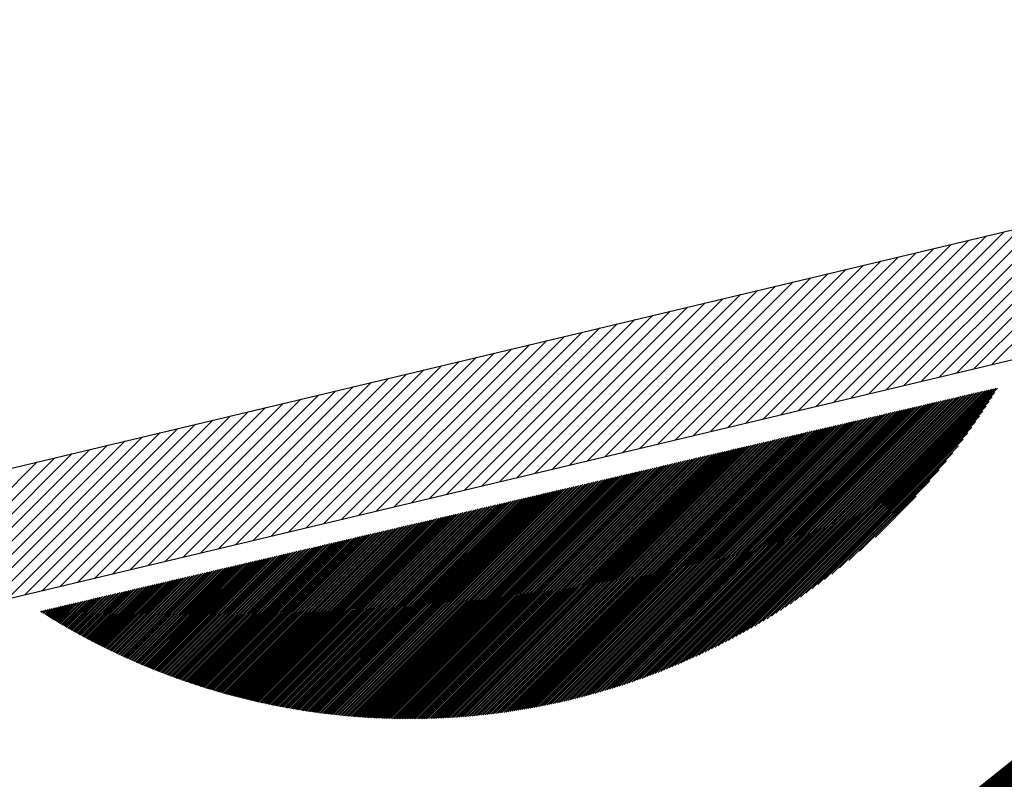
# Model space of a CAD drawing. Extents: x 15 to 1174, y 15 to 833.
# Tile 8 of 19: x 147 to 163, y 756 to 768. Entities that reach past the tile are written whole.
import ezdxf

# ---------------------------------------------------------------- set-up
doc = ezdxf.new("R2010")
doc.units = 0
doc.header["$LTSCALE"] = 5
doc.header["$MEASUREMENT"] = 0
doc.layers.get('0').update_dxf_attribs({"linetype": 'CONTINUOUS'})
doc.layers.get('DEFPOINTS').update_dxf_attribs({"linetype": 'CONTINUOUS'})
doc.layers.add('5', color=3, linetype='CONTINUOUS')
doc.dimstyles.get("Standard").update_dxf_attribs({"dimtxt": 0.18, "dimasz": 0.18, "dimexe": 0.18, "dimexo": 0.0625, "dimgap": 0.09, "dimtad": 0, "dimtih": 1, "dimtoh": 1, "dimdec": 4, "dimzin": 0, "dimdsep": 46, "dimtxsty": 'Standard', "dimcen": 0.09, "dimadec": 0, "dimazin": 0, "dimtfac": 1, "dimtdec": 4, "dimtofl": 0, "dimtmove": 0, "dimatfit": 3, "dimfxl": 0, "dimtolj": 1, "dimtzin": 0, "dimarcsym": 0})

# ---------------------------------------------------------------- blocks, each defined once
blk = doc.blocks.new('*X15')
at = {"color": 0}
for p, q in [((134.801, 708.044), (141.625, 714.868)), ((134.883, 708.081), (141.683, 714.881)), ((134.966, 708.12), (141.74, 714.895)), ((135.05, 708.16), (141.798, 714.908)), ((135.134, 708.2), (141.856, 714.921)), ((135.22, 708.242), (141.913, 714.935)), ((135.307, 708.285), (141.971, 714.948)), ((135.396, 708.329), (142.028, 714.962)), ((135.485, 708.374), (142.086, 714.975)), ((135.576, 708.42), (142.144, 714.989)), ((135.668, 708.468), (142.201, 715.002)), ((135.761, 708.518), (142.259, 715.016)), ((135.856, 708.568), (142.317, 715.029)), ((135.953, 708.621), (142.374, 715.042)), ((136.051, 708.675), (142.432, 715.056)), ((136.151, 708.731), (142.49, 715.069)), ((136.253, 708.788), (142.547, 715.083)), ((136.357, 708.848), (142.605, 715.096)), ((136.463, 708.911), (142.663, 715.11)), ((136.572, 708.975), (142.72, 715.123)), ((136.684, 709.042), (142.764, 715.123)), ((136.798, 709.112), (142.694, 715.009)), ((136.915, 709.186), (142.621, 714.891)), ((133.384, 707.466), (140.53, 714.612)), ((133.453, 707.491), (140.587, 714.626)), ((133.523, 707.517), (140.645, 714.639)), ((133.593, 707.543), (140.703, 714.652)), ((133.664, 707.569), (140.76, 714.666)), ((133.735, 707.597), (140.818, 714.679)), ((133.807, 707.624), (140.876, 714.693)), ((133.88, 707.652), (140.933, 714.706)), ((133.953, 707.681), (140.991, 714.72)), ((134.026, 707.711), (141.049, 714.733)), ((134.1, 707.741), (141.106, 714.747)), ((134.175, 707.772), (141.164, 714.76)), ((134.251, 707.803), (141.222, 714.773)), ((134.327, 707.835), (141.279, 714.787)), ((134.404, 707.868), (141.337, 714.8)), ((134.482, 707.901), (141.394, 714.814)), ((134.561, 707.936), (141.452, 714.827)), ((134.64, 707.971), (141.51, 714.841)), ((134.72, 708.007), (141.567, 714.854)), ((137.036, 709.262), (142.544, 714.77)), ((137.161, 709.343), (142.464, 714.645)), ((132.15, 707.072), (139.435, 714.357)), ((132.212, 707.09), (139.492, 714.37)), ((132.274, 707.107), (139.55, 714.384)), ((132.336, 707.126), (139.608, 714.397)), ((132.399, 707.144), (139.665, 714.41)), ((132.462, 707.163), (139.723, 714.424)), ((132.525, 707.182), (139.78, 714.437)), ((132.589, 707.201), (139.838, 714.451)), ((132.653, 707.221), (139.896, 714.464)), ((132.717, 707.241), (139.953, 714.478)), ((132.782, 707.262), (140.011, 714.491)), ((132.847, 707.283), (140.069, 714.505)), ((132.913, 707.304), (140.126, 714.518)), ((132.979, 707.326), (140.184, 714.531)), ((133.045, 707.348), (140.242, 714.545)), ((133.112, 707.371), (140.299, 714.558)), ((133.179, 707.394), (140.357, 714.572)), ((133.247, 707.418), (140.415, 714.585)), ((133.315, 707.442), (140.472, 714.599)), ((137.29, 709.428), (142.379, 714.516)), ((137.424, 709.518), (142.289, 714.382)), ((130.98, 706.786), (138.282, 714.088)), ((131.036, 706.797), (138.339, 714.101)), ((131.092, 706.81), (138.397, 714.115)), ((131.149, 706.822), (138.455, 714.128)), ((131.205, 706.834), (138.512, 714.142)), ((131.262, 706.847), (138.57, 714.155)), ((131.32, 706.86), (138.628, 714.168)), ((131.377, 706.874), (138.685, 714.182)), ((131.435, 706.887), (138.743, 714.195)), ((131.493, 706.901), (138.801, 714.209)), ((131.551, 706.915), (138.858, 714.222)), ((131.61, 706.93), (138.916, 714.236)), ((131.669, 706.944), (138.974, 714.249)), ((131.728, 706.959), (139.031, 714.263)), ((131.787, 706.975), (139.089, 714.276)), ((131.847, 706.99), (139.146, 714.289)), ((131.907, 707.006), (139.204, 714.303)), ((131.968, 707.022), (139.262, 714.316)), ((132.028, 707.039), (139.319, 714.33)), ((132.089, 707.055), (139.377, 714.343)), ((137.564, 709.613), (142.193, 714.243)), ((137.71, 709.715), (142.091, 714.097)), ((129.955, 706.601), (137.187, 713.832)), ((130.007, 706.609), (137.244, 713.846)), ((130.06, 706.617), (137.302, 713.859)), ((130.112, 706.625), (137.36, 713.873)), ((130.165, 706.634), (137.417, 713.886)), ((130.218, 706.642), (137.475, 713.899)), ((130.271, 706.651), (137.533, 713.913)), ((130.324, 706.66), (137.59, 713.926)), ((130.378, 706.67), (137.648, 713.94)), ((130.431, 706.679), (137.705, 713.953)), ((130.485, 706.689), (137.763, 713.967)), ((130.539, 706.699), (137.821, 713.98)), ((130.594, 706.709), (137.878, 713.994)), ((130.648, 706.719), (137.936, 714.007)), ((130.703, 706.73), (137.994, 714.02)), ((130.758, 706.74), (138.051, 714.034)), ((130.813, 706.751), (138.109, 714.047)), ((130.868, 706.762), (138.167, 714.061)), ((130.924, 706.774), (138.224, 714.074)), ((137.864, 709.825), (141.982, 713.943)), ((128.997, 706.482), (136.091, 713.577)), ((129.046, 706.487), (136.149, 713.59)), ((129.095, 706.492), (136.207, 713.604)), ((129.144, 706.497), (136.264, 713.617)), ((129.194, 706.502), (136.322, 713.631)), ((129.243, 706.508), (136.38, 713.644)), ((129.293, 706.513), (136.437, 713.657)), ((129.343, 706.519), (136.495, 713.671)), ((129.393, 706.525), (136.553, 713.684)), ((129.443, 706.531), (136.61, 713.698)), ((129.494, 706.537), (136.668, 713.711)), ((129.544, 706.544), (136.726, 713.725)), ((129.595, 706.55), (136.783, 713.738)), ((129.646, 706.557), (136.841, 713.752)), ((129.697, 706.564), (136.898, 713.765)), ((129.748, 706.571), (136.956, 713.778)), ((129.8, 706.578), (137.014, 713.792)), ((129.851, 706.585), (137.071, 713.805)), ((129.903, 706.593), (137.129, 713.819)), ((138.027, 709.943), (141.863, 713.78)), ((138.201, 710.074), (141.733, 713.605)), ((128.046, 706.415), (134.939, 713.308)), ((128.092, 706.417), (134.996, 713.321)), ((128.139, 706.419), (135.054, 713.335)), ((128.185, 706.422), (135.112, 713.348)), ((128.232, 706.424), (135.169, 713.362)), ((128.279, 706.427), (135.227, 713.375)), ((128.326, 706.43), (135.285, 713.389)), ((128.373, 706.432), (135.342, 713.402)), ((128.42, 706.435), (135.4, 713.415)), ((128.467, 706.439), (135.457, 713.429)), ((128.515, 706.442), (135.515, 713.442)), ((128.562, 706.445), (135.573, 713.456)), ((128.61, 706.449), (135.63, 713.469)), ((128.658, 706.452), (135.688, 713.483)), ((128.706, 706.456), (135.746, 713.496)), ((128.754, 706.46), (135.803, 713.51)), ((128.802, 706.464), (135.861, 713.523)), ((128.851, 706.469), (135.919, 713.536)), ((128.899, 706.473), (135.976, 713.55)), ((128.948, 706.477), (136.034, 713.563)), ((138.391, 710.219), (141.587, 713.416)), ((127.189, 706.398), (133.843, 713.052)), ((127.233, 706.397), (133.901, 713.066)), ((127.277, 706.397), (133.959, 713.079)), ((127.321, 706.398), (134.016, 713.093)), ((127.366, 706.398), (134.074, 713.106)), ((127.41, 706.398), (134.132, 713.12)), ((127.455, 706.399), (134.189, 713.133)), ((127.5, 706.399), (134.247, 713.146)), ((127.545, 706.4), (134.305, 713.16)), ((127.59, 706.401), (134.362, 713.173)), ((127.635, 706.402), (134.42, 713.187)), ((127.68, 706.403), (134.478, 713.2)), ((127.725, 706.404), (134.535, 713.214)), ((127.771, 706.405), (134.593, 713.227)), ((127.816, 706.406), (134.65, 713.241)), ((127.862, 706.408), (134.708, 713.254)), ((127.908, 706.41), (134.766, 713.267)), ((127.954, 706.411), (134.823, 713.281)), ((128, 706.413), (134.881, 713.294)), ((138.6, 710.384), (141.422, 713.206)), ((126.37, 706.419), (132.748, 712.797)), ((126.412, 706.417), (132.806, 712.81)), ((126.454, 706.415), (132.864, 712.824)), ((126.497, 706.413), (132.921, 712.837)), ((126.539, 706.411), (132.979, 712.851)), ((126.582, 706.41), (133.037, 712.864)), ((126.625, 706.408), (133.094, 712.878)), ((126.667, 706.407), (133.152, 712.891)), ((126.71, 706.405), (133.209, 712.904)), ((126.753, 706.404), (133.267, 712.918)), ((126.796, 706.403), (133.325, 712.931)), ((126.84, 706.402), (133.382, 712.945)), ((126.883, 706.401), (133.44, 712.958)), ((126.926, 706.4), (133.498, 712.972)), ((126.97, 706.4), (133.555, 712.985)), ((127.013, 706.399), (133.613, 712.999)), ((127.057, 706.398), (133.671, 713.012)), ((127.101, 706.398), (133.728, 713.025)), ((127.145, 706.398), (133.786, 713.039)), ((138.839, 710.579), (141.228, 712.968)), ((125.545, 706.477), (131.596, 712.528)), ((125.585, 706.473), (131.653, 712.541)), ((125.626, 706.47), (131.711, 712.555)), ((125.666, 706.466), (131.768, 712.568)), ((125.707, 706.463), (131.826, 712.582)), ((125.748, 706.459), (131.884, 712.595)), ((125.789, 706.456), (131.941, 712.609)), ((125.83, 706.453), (131.999, 712.622)), ((125.871, 706.449), (132.057, 712.636)), ((125.912, 706.446), (132.114, 712.649)), ((125.953, 706.443), (132.172, 712.662)), ((125.994, 706.441), (132.23, 712.676)), ((126.036, 706.438), (132.287, 712.689)), ((126.077, 706.435), (132.345, 712.703)), ((126.119, 706.432), (132.402, 712.716)), ((126.16, 706.43), (132.46, 712.73)), ((126.202, 706.427), (132.518, 712.743)), ((126.244, 706.425), (132.575, 712.757)), ((126.286, 706.423), (132.633, 712.77)), ((126.328, 706.421), (132.691, 712.783)), ((139.127, 710.823), (140.983, 712.679)), ((124.792, 706.564), (130.5, 712.272)), ((124.831, 706.559), (130.558, 712.286)), ((124.87, 706.553), (130.616, 712.299)), ((124.909, 706.548), (130.673, 712.313)), ((124.948, 706.543), (130.731, 712.326)), ((124.987, 706.538), (130.789, 712.34)), ((125.026, 706.533), (130.846, 712.353)), ((125.066, 706.529), (130.904, 712.367)), ((125.105, 706.524), (130.961, 712.38)), ((125.145, 706.519), (131.019, 712.393)), ((125.184, 706.515), (131.077, 712.407)), ((125.224, 706.51), (131.134, 712.42)), ((125.264, 706.506), (131.192, 712.434)), ((125.304, 706.501), (131.25, 712.447)), ((125.344, 706.497), (131.307, 712.461)), ((125.384, 706.493), (131.365, 712.474)), ((125.424, 706.489), (131.423, 712.488)), ((125.464, 706.485), (131.48, 712.501)), ((125.504, 706.481), (131.538, 712.514)), ((139.535, 711.187), (140.62, 712.271)), ((124.066, 706.678), (129.405, 712.017)), ((124.104, 706.671), (129.463, 712.03)), ((124.141, 706.665), (129.52, 712.044)), ((124.179, 706.658), (129.578, 712.057)), ((124.217, 706.652), (129.636, 712.071)), ((124.254, 706.645), (129.693, 712.084)), ((124.292, 706.639), (129.751, 712.098)), ((124.33, 706.633), (129.809, 712.111)), ((124.368, 706.627), (129.866, 712.125)), ((124.407, 706.621), (129.924, 712.138)), ((124.445, 706.615), (129.982, 712.151)), ((124.483, 706.609), (130.039, 712.165)), ((124.521, 706.603), (130.097, 712.178)), ((124.56, 706.597), (130.154, 712.192)), ((124.598, 706.591), (130.212, 712.205)), ((124.637, 706.586), (130.27, 712.219)), ((124.675, 706.58), (130.327, 712.232)), ((124.714, 706.575), (130.385, 712.246)), ((124.753, 706.569), (130.443, 712.259)), ((123.329, 706.825), (128.252, 711.748)), ((123.365, 706.817), (128.31, 711.761)), ((123.401, 706.809), (128.368, 711.775)), ((123.438, 706.801), (128.425, 711.788)), ((123.474, 706.793), (128.483, 711.802)), ((123.511, 706.785), (128.541, 711.815)), ((123.547, 706.778), (128.598, 711.829)), ((123.584, 706.77), (128.656, 711.842)), ((123.621, 706.763), (128.713, 711.856)), ((123.657, 706.755), (128.771, 711.869)), ((123.694, 706.748), (128.829, 711.882)), ((123.731, 706.741), (128.886, 711.896)), ((123.768, 706.733), (128.944, 711.909)), ((123.805, 706.726), (129.002, 711.923)), ((123.842, 706.719), (129.059, 711.936)), ((123.879, 706.712), (129.117, 711.95)), ((123.916, 706.705), (129.175, 711.963)), ((123.954, 706.698), (129.232, 711.977)), ((123.991, 706.691), (129.29, 711.99)), ((124.028, 706.684), (129.348, 712.004)), ((122.652, 706.988), (127.157, 711.493)), ((122.687, 706.978), (127.215, 711.506)), ((122.722, 706.969), (127.272, 711.519)), ((122.758, 706.96), (127.33, 711.533)), ((122.793, 706.951), (127.388, 711.546)), ((122.828, 706.943), (127.445, 711.56)), ((122.864, 706.934), (127.503, 711.573)), ((122.899, 706.925), (127.561, 711.587)), ((122.934, 706.916), (127.618, 711.6)), ((122.97, 706.908), (127.676, 711.614)), ((123.006, 706.899), (127.734, 711.627)), ((123.041, 706.891), (127.791, 711.64)), ((123.077, 706.882), (127.849, 711.654)), ((123.113, 706.874), (127.907, 711.667)), ((123.149, 706.865), (127.964, 711.681)), ((123.185, 706.857), (128.022, 711.694)), ((123.221, 706.849), (128.079, 711.708)), ((123.257, 706.841), (128.137, 711.721)), ((123.293, 706.833), (128.195, 711.735)), ((121.997, 707.172), (126.062, 711.237)), ((122.031, 707.162), (126.12, 711.251)), ((122.065, 707.152), (126.177, 711.264)), ((122.099, 707.142), (126.235, 711.277)), ((122.133, 707.132), (126.293, 711.291)), ((122.167, 707.122), (126.35, 711.304)), ((122.202, 707.112), (126.408, 711.318)), ((122.236, 707.102), (126.465, 711.331)), ((122.27, 707.092), (126.523, 711.345)), ((122.305, 707.082), (126.581, 711.358)), ((122.339, 707.072), (126.638, 711.372)), ((122.374, 707.063), (126.696, 711.385)), ((122.408, 707.053), (126.754, 711.398)), ((122.443, 707.044), (126.811, 711.412)), ((122.478, 707.034), (126.869, 711.425)), ((122.513, 707.025), (126.927, 711.439)), ((122.547, 707.015), (126.984, 711.452)), ((122.582, 707.006), (127.042, 711.466)), ((122.617, 706.997), (127.1, 711.479)), ((121.329, 707.388), (124.909, 710.968)), ((121.362, 707.377), (124.967, 710.982)), ((121.395, 707.365), (125.024, 710.995)), ((121.428, 707.354), (125.082, 711.008)), ((121.461, 707.343), (125.14, 711.022)), ((121.494, 707.332), (125.197, 711.035)), ((121.527, 707.321), (125.255, 711.049)), ((121.56, 707.31), (125.313, 711.062)), ((121.594, 707.299), (125.37, 711.076)), ((121.627, 707.288), (125.428, 711.089)), ((121.66, 707.277), (125.486, 711.103)), ((121.694, 707.266), (125.543, 711.116)), ((121.727, 707.256), (125.601, 711.129)), ((121.761, 707.245), (125.659, 711.143)), ((121.794, 707.235), (125.716, 711.156)), ((121.828, 707.224), (125.774, 711.17)), ((121.862, 707.213), (125.831, 711.183)), ((121.895, 707.203), (125.889, 711.197)), ((121.929, 707.193), (125.947, 711.21)), ((121.963, 707.182), (126.004, 711.224)), ((120.714, 707.612), (123.814, 710.713)), ((120.746, 707.6), (123.872, 710.726)), ((120.778, 707.588), (123.929, 710.74)), ((120.81, 707.576), (123.987, 710.753)), ((120.842, 707.564), (124.045, 710.766)), ((120.874, 707.551), (124.102, 710.78)), ((120.906, 707.539), (124.16, 710.793)), ((120.938, 707.527), (124.218, 710.807)), ((120.97, 707.516), (124.275, 710.82)), ((121.003, 707.504), (124.333, 710.834)), ((121.035, 707.492), (124.39, 710.847)), ((121.068, 707.48), (124.448, 710.861)), ((121.1, 707.468), (124.506, 710.874)), ((121.133, 707.457), (124.563, 710.887)), ((121.165, 707.445), (124.621, 710.901)), ((121.198, 707.434), (124.679, 710.914)), ((121.231, 707.422), (124.736, 710.928)), ((121.263, 707.411), (124.794, 710.941)), ((121.296, 707.399), (124.852, 710.955)), ((120.116, 707.855), (122.719, 710.457)), ((120.147, 707.841), (122.776, 710.471)), ((120.178, 707.828), (122.834, 710.484)), ((120.21, 707.815), (122.892, 710.498)), ((120.241, 707.802), (122.949, 710.511)), ((120.272, 707.789), (123.007, 710.524)), ((120.303, 707.776), (123.065, 710.538)), ((120.334, 707.763), (123.122, 710.551)), ((120.366, 707.75), (123.18, 710.565)), ((120.397, 707.738), (123.238, 710.578)), ((120.429, 707.725), (123.295, 710.592)), ((120.46, 707.712), (123.353, 710.605)), ((120.492, 707.7), (123.411, 710.619)), ((120.523, 707.687), (123.468, 710.632)), ((120.555, 707.674), (123.526, 710.645)), ((120.586, 707.662), (123.583, 710.659)), ((120.618, 707.649), (123.641, 710.672)), ((120.65, 707.637), (123.699, 710.686)), ((120.682, 707.625), (123.756, 710.699)), ((119.506, 708.128), (121.566, 710.188)), ((119.536, 708.114), (121.624, 710.202)), ((119.566, 708.1), (121.681, 710.215)), ((119.597, 708.086), (121.739, 710.229)), ((119.627, 708.072), (121.797, 710.242)), ((119.657, 708.058), (121.854, 710.255)), ((119.687, 708.044), (121.912, 710.269)), ((119.718, 708.03), (121.97, 710.282)), ((119.748, 708.017), (122.027, 710.296)), ((119.778, 708.003), (122.085, 710.309)), ((119.809, 707.989), (122.142, 710.323)), ((119.839, 707.976), (122.2, 710.336)), ((119.87, 707.962), (122.258, 710.35)), ((119.901, 707.948), (122.315, 710.363)), ((119.931, 707.935), (122.373, 710.376)), ((119.962, 707.921), (122.431, 710.39)), ((119.993, 707.908), (122.488, 710.403)), ((120.024, 707.895), (122.546, 710.417)), ((120.055, 707.881), (122.604, 710.43)), ((120.085, 707.868), (122.661, 710.444)), ((118.943, 708.405), (120.471, 709.933)), ((118.973, 708.39), (120.529, 709.946)), ((119.002, 708.375), (120.586, 709.96)), ((119.031, 708.361), (120.644, 709.973)), ((119.061, 708.346), (120.701, 709.987)), ((119.09, 708.331), (120.759, 710)), ((119.119, 708.316), (120.817, 710.013)), ((119.149, 708.301), (120.874, 710.027)), ((119.178, 708.287), (120.932, 710.04)), ((119.208, 708.272), (120.99, 710.054)), ((119.238, 708.258), (121.047, 710.067)), ((119.267, 708.243), (121.105, 710.081)), ((119.297, 708.229), (121.163, 710.094)), ((119.327, 708.214), (121.22, 710.108)), ((119.357, 708.2), (121.278, 710.121)), ((119.386, 708.185), (121.335, 710.134)), ((119.416, 708.171), (121.393, 710.148)), ((119.446, 708.157), (121.451, 710.161)), ((119.476, 708.143), (121.508, 710.175)), ((118.397, 708.698), (119.376, 709.677)), ((118.425, 708.682), (119.433, 709.691)), ((118.454, 708.667), (119.491, 709.704)), ((118.482, 708.651), (119.549, 709.718)), ((118.51, 708.635), (119.606, 709.731)), ((118.539, 708.62), (119.664, 709.745)), ((118.568, 708.604), (119.722, 709.758)), ((118.596, 708.589), (119.779, 709.771)), ((118.625, 708.573), (119.837, 709.785)), ((118.654, 708.558), (119.894, 709.798)), ((118.683, 708.542), (119.952, 709.812)), ((118.711, 708.527), (120.01, 709.825)), ((118.74, 708.511), (120.067, 709.839)), ((118.769, 708.496), (120.125, 709.852)), ((118.798, 708.481), (120.183, 709.866)), ((118.827, 708.466), (120.24, 709.879)), ((118.856, 708.451), (120.298, 709.892)), ((118.885, 708.435), (120.356, 709.906)), ((118.914, 708.42), (120.413, 709.919)), ((117.838, 709.023), (118.223, 709.408)), ((117.865, 709.007), (118.281, 709.422)), ((117.893, 708.99), (118.338, 709.435)), ((117.921, 708.973), (118.396, 709.449)), ((117.948, 708.957), (118.453, 709.462)), ((117.976, 708.94), (118.511, 709.476)), ((118.004, 708.924), (118.569, 709.489)), ((118.031, 708.908), (118.626, 709.502)), ((118.059, 708.891), (118.684, 709.516)), ((118.087, 708.875), (118.742, 709.529)), ((118.115, 708.859), (118.799, 709.543)), ((118.143, 708.842), (118.857, 709.556)), ((118.171, 708.826), (118.915, 709.57)), ((118.199, 708.81), (118.972, 709.583)), ((118.227, 708.794), (119.03, 709.597)), ((118.255, 708.778), (119.087, 709.61)), ((118.284, 708.762), (119.145, 709.623)), ((118.312, 708.746), (119.203, 709.637)), ((118.34, 708.73), (119.26, 709.65)), ((118.368, 708.714), (119.318, 709.664)), ((117.51, 709.226), (117.531, 709.247)), ((117.537, 709.209), (117.589, 709.26)), ((117.565, 709.192), (117.646, 709.274)), ((117.592, 709.175), (117.704, 709.287)), ((117.619, 709.158), (117.762, 709.301)), ((117.646, 709.141), (117.819, 709.314)), ((117.673, 709.124), (117.877, 709.328)), ((117.701, 709.107), (117.935, 709.341)), ((117.728, 709.09), (117.992, 709.355)), ((117.755, 709.073), (118.05, 709.368)), ((117.783, 709.057), (118.108, 709.381)), ((117.81, 709.04), (118.165, 709.395))]:
    blk.add_line(p, q, dxfattribs=at)
blk = doc.blocks.new('*X17')
at = {"color": 0}
for p, q in [((128.078, 720.139), (130.776, 722.837)), ((127.522, 720.006), (130.22, 722.704)), ((127.8, 720.073), (130.498, 722.771)), ((126.686, 719.808), (129.384, 722.506)), ((126.965, 719.874), (129.663, 722.572)), ((127.243, 719.94), (129.941, 722.638)), ((126.13, 719.675), (128.828, 722.373)), ((126.408, 719.741), (129.106, 722.439)), ((125.573, 719.543), (128.271, 722.241)), ((125.851, 719.609), (128.549, 722.307)), ((124.738, 719.344), (127.436, 722.042)), ((125.016, 719.41), (127.714, 722.108)), ((125.294, 719.476), (127.992, 722.174)), ((124.181, 719.211), (126.879, 721.909)), ((124.459, 719.278), (127.157, 721.976)), ((123.624, 719.079), (126.322, 721.777)), ((123.903, 719.145), (126.601, 721.843)), ((122.789, 718.88), (125.487, 721.578)), ((123.067, 718.946), (125.765, 721.644)), ((123.346, 719.012), (126.044, 721.71)), ((122.232, 718.747), (124.93, 721.445)), ((122.511, 718.814), (125.209, 721.512)), ((121.675, 718.615), (124.373, 721.313)), ((121.954, 718.681), (124.652, 721.379)), ((120.84, 718.416), (123.538, 721.114)), ((121.119, 718.482), (123.817, 721.18)), ((121.397, 718.549), (124.095, 721.247)), ((120.283, 718.284), (122.981, 720.982)), ((120.562, 718.35), (123.26, 721.048)), ((119.727, 718.151), (122.425, 720.849)), ((120.005, 718.217), (122.703, 720.915)), ((118.891, 717.952), (121.589, 720.65)), ((119.17, 718.019), (121.868, 720.717)), ((119.448, 718.085), (122.146, 720.783)), ((118.335, 717.82), (121.033, 720.518)), ((118.613, 717.886), (121.311, 720.584)), ((117.778, 717.687), (120.476, 720.385)), ((118.056, 717.754), (120.754, 720.452)), ((116.943, 717.489), (119.641, 720.187)), ((117.221, 717.555), (119.919, 720.253)), ((117.5, 717.621), (120.198, 720.319)), ((116.386, 717.356), (119.084, 720.054)), ((116.664, 717.422), (119.362, 720.12)), ((115.551, 717.157), (118.249, 719.855)), ((115.829, 717.223), (118.527, 719.921)), ((116.108, 717.29), (118.806, 719.988)), ((114.994, 717.025), (117.692, 719.723)), ((115.272, 717.091), (117.97, 719.789)), ((114.437, 716.892), (117.135, 719.59)), ((114.716, 716.958), (117.414, 719.656)), ((113.602, 716.693), (116.3, 719.391)), ((113.88, 716.76), (116.578, 719.458)), ((114.159, 716.826), (116.857, 719.524)), ((113.045, 716.561), (115.743, 719.259)), ((113.324, 716.627), (116.022, 719.325)), ((112.488, 716.428), (115.186, 719.126)), ((112.767, 716.495), (115.465, 719.193)), ((111.653, 716.23), (114.351, 718.928)), ((111.932, 716.296), (114.63, 718.994)), ((112.21, 716.362), (114.908, 719.06)), ((111.097, 716.097), (113.795, 718.795)), ((111.375, 716.163), (114.073, 718.861)), ((110.54, 715.965), (113.238, 718.663)), ((110.818, 716.031), (113.516, 718.729)), ((110.261, 715.898), (112.959, 718.596))]:
    blk.add_line(p, q, dxfattribs=at)
blk = doc.blocks.new('*D27')
at = {"layer": '5', "color": 0, "lineweight": -2}
for p, q in [((128.053, 436.417), (128.053, 790.425)), ((339.636, 432.98), (339.636, 790.425)), ((336.636, 789.425), (131.053, 789.425))]:
    blk.add_line(p, q, dxfattribs=at)
at = {"layer": '5', "color": 0}
for points in [[(131.053, 789.925), (131.053, 788.925), (128.053, 789.425)], [(336.636, 789.925), (336.636, 788.925), (339.636, 789.425)]]:
    blk.add_solid(points, dxfattribs=at)
at = {"layer": 'DEFPOINTS', "color": 0}
for p in [(128.053, 789.425), (128.053, 435.417), (339.636, 431.98)]:
    blk.add_point(p, dxfattribs=at)
at = {"layer": '5', "color": 0, "insert": (233.845, 790.515), "char_height": 2, "attachment_point": 5}
blk.add_mtext('\\A1;211.5831', dxfattribs=at)

msp = doc.modelspace()

# ---------------------------------------------------------------- linework, layer by layer
at = {"layer": '5'}
for points in [[(124.62051, 781.89229, 0.53140667), (124.62051, 753.24578), (184.80065, 767.56904)], [(125.04353, 779.73575, 0.49598375), (125.04353, 755.40233), (176.16279, 767.56904)]]:
    msp.add_lwpolyline(points, format="xyb", close=True, dxfattribs=at)
at = {"layer": '5', "const_width": 2.5}
msp.add_lwpolyline([(140.23146, 757.98922, 0.66520641), (169.39157, 764.92951, 0.72571974)], format="xyb", dxfattribs=at)

# ---------------------------------------------------------------- block references
at = {"layer": '5'}
msp.add_blockref('*X17', (34.50294, 42.14182), dxfattribs=at)
at = {"layer": '5', "xscale": 0.6, "yscale": 0.6, "zscale": 0.6}
msp.add_blockref('*X15', (77.01043, 332.83214), dxfattribs=at)

# ---------------------------------------------------------------- dimensions: what is measured, and where the dimension line sits
at = {"layer": '5'}
dim = msp.add_linear_dim(base=(128.05318, 789.42497), p1=(339.63628, 431.97973), p2=(128.05318, 435.4167), dimstyle='Standard', override={"dimtxt": 2, "dimasz": 3, "dimexe": 1, "dimexo": 1, "dimtad": 1, "dimtih": 0, "dimtoh": 0, "dimtofl": 1}, dxfattribs=at)
dim.commit()
dim.dimension.update_dxf_attribs({"geometry": '*D27', "text_midpoint": (233.84473, 790.51497)})

doc.saveas('drawing.dxf')
